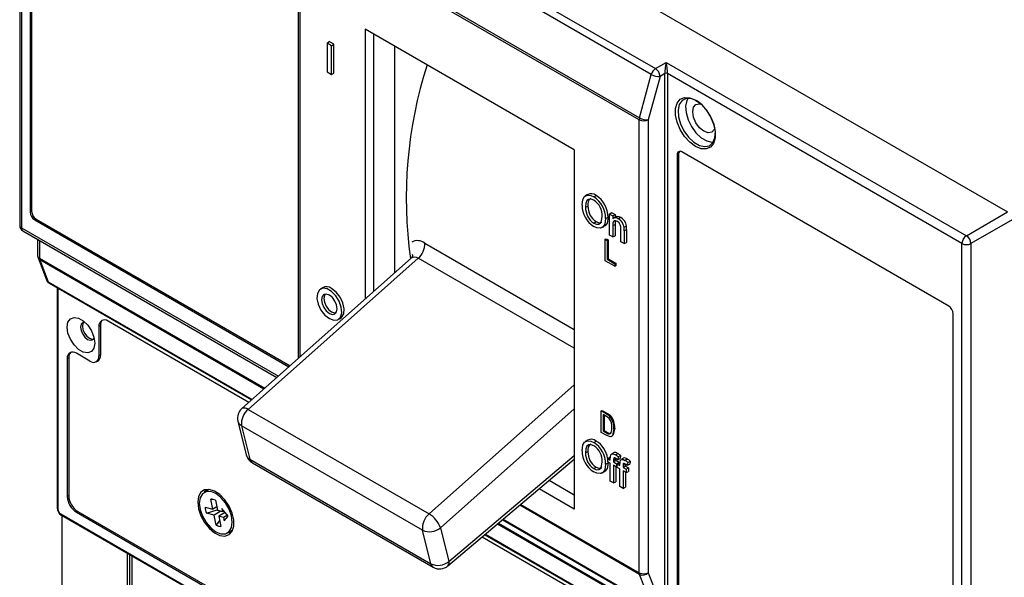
# Model space of a CAD drawing. Header units: millimetres. Extents: x 0 to 1189, y 0 to 841.
# Tile 11 of 14: x 941 to 1095, y 159 to 246. Entities that reach past the tile are written whole.
import ezdxf

# ---------------------------------------------------------------- set-up
doc = ezdxf.new("R2010")
doc.units = ezdxf.units.MM

msp = doc.modelspace()

# ---------------------------------------------------------------- linework, layer by layer
at = {"color": 7, "linetype": 'Continuous', "lineweight": 25}
for p, q in [((948.8083, 300.5507), (1095.8866, 215.6443)), ((941.5, 295.9641), (941.5, 213.5791)), ((941.7929, 295.5559), (941.7929, 213.1709)), ((943.1404, 283.0023), (943.1404, 215.6377)), ((943.3637, 283.1184), (943.3637, 215.7537)), ((1040.2059, 237.1482), (987.1289, 267.7889)), ((987.7872, 268.7061), (1040.8641, 238.0654)), ((984.996, 261.0848), (984.996, 192.7179)), ((1038.3342, 230.0541), (985.2889, 260.6765)), ((985.3316, 260.9804), (1038.3769, 230.358)), ((995.4704, 244.2317), (995.4704, 202.0205)), ((1028.1528, 225.3645), (995.4704, 244.2317)), ((989.5377, 242.0514), (989.8727, 242.2876)), ((990.2448, 241.6432), (989.5377, 242.0514)), ((989.5377, 242.0514), (989.5377, 237.5605)), ((990.6169, 241.858), (989.8727, 242.2876)), ((990.2448, 241.6432), (990.6169, 241.858)), ((990.2448, 237.1523), (990.2448, 241.6432)), ((990.6169, 237.3243), (990.6169, 241.858)), ((1000.0736, 241.5743), (1000.0736, 206.1089)), ((1040.8641, 238.0654), (1042.5302, 239.0273)), ((1042.5302, 239.0273), (1089.4609, 211.9348)), ((989.5377, 237.5605), (990.2448, 237.1523)), ((990.2448, 237.1523), (990.6169, 237.3243)), ((1038.3769, 230.358), (1040.2059, 237.1482)), ((1042.3181, 237.2719), (1041.5712, 236.8407)), ((1042.3181, 154.9052), (1042.3181, 237.2719)), ((1088.76, 210.7136), (1042.7405, 237.2801)), ((1042.7405, 237.2709), (1042.7405, 154.9042)), ((1041.5712, 236.8407), (1039.7423, 230.0506)), ((1038.3342, 159.2503), (1038.3342, 230.0541)), ((1039.7423, 230.0506), (1039.7423, 159.2467)), ((1028.1528, 225.3645), (1028.1528, 169.1841)), ((1044.4799, 224.7452), (1044.2678, 224.6227)), ((1044.4799, 224.7452), (1044.4799, 157.3806)), ((1086.6942, 200.947), (1044.9749, 225.0311)), ((1044.2678, 224.6227), (1044.2678, 157.2581)), ((1030.2322, 218.361), (1029.8922, 218.1345)), ((1031.2322, 217.9985), (1031.5857, 218.224)), ((943.3637, 215.7537), (943.1404, 215.6377)), ((1029.9335, 216.3786), (1030.3055, 216.572)), ((1033.673, 215.3228), (1034.008, 215.559)), ((1034.008, 215.559), (1034.5437, 215.2497)), ((1089.4609, 211.9348), (1095.8866, 215.6443)), ((944.0708, 214.529), (943.8586, 214.3937)), ((943.8586, 214.3937), (983.5819, 191.4619)), ((944.0708, 214.529), (983.7578, 191.6182)), ((1031.2275, 213.9133), (1031.581, 214.1388)), ((1033.0747, 214.6246), (1033.4467, 214.818)), ((1033.673, 212.0409), (1033.673, 215.3228)), ((1033.673, 215.3228), (1034.1716, 215.0349)), ((1034.1716, 215.0349), (1034.5437, 215.2497)), ((1034.1716, 215.0349), (1034.1716, 214.577)), ((1034.7248, 214.9524), (1034.3828, 214.7249)), ((1034.5437, 215.2497), (1034.5437, 214.8359)), ((1035.0371, 214.5928), (1035.3906, 214.8184)), ((1096.5937, 214.4196), (1090.168, 210.7101)), ((942, 212.713), (981.7028, 189.7931)), ((1032.4694, 213.2003), (1032.8353, 213.3814)), ((1034.1716, 213.5128), (1034.5437, 213.706)), ((1034.1716, 213.5128), (1034.1716, 211.7531)), ((1034.5437, 213.706), (1034.5437, 211.9251)), ((1035.4679, 211.0047), (1035.4679, 212.9641)), ((1035.9408, 213.2777), (1036.3125, 213.4756)), ((1035.9665, 212.7248), (1036.3386, 212.9184)), ((1035.9665, 212.7248), (1035.9665, 210.7169)), ((1036.3386, 212.9184), (1036.3386, 210.8889)), ((944.3037, 211.3831), (944.3037, 208.8164)), ((1033.0042, 211.3854), (1033.1456, 211.467)), ((1033.0042, 208.0299), (1033.0042, 211.3854)), ((1033.0042, 211.3854), (1033.3061, 211.2111)), ((1033.1456, 211.467), (1033.4475, 211.2927)), ((1033.3061, 211.2111), (1033.4475, 211.2927)), ((1033.3061, 211.2111), (1033.3061, 208.2479)), ((1033.4475, 211.2927), (1033.4475, 208.3295)), ((1034.1716, 211.7531), (1033.673, 212.0409)), ((1034.1716, 211.7531), (1034.5437, 211.9251)), ((1035.9665, 210.7169), (1035.4679, 211.0047)), ((1035.9665, 210.7169), (1036.3386, 210.8889)), ((1088.76, 128.3286), (1088.76, 210.7136)), ((1090.168, 210.7101), (1090.168, 128.325)), ((944.3698, 208.459), (945.6834, 205.0263)), ((944.6393, 208.1535), (945.9529, 204.7208)), ((1002.6714, 208.4161), (976.2248, 184.9279)), ((1003.7719, 208.4097), (977.1853, 184.7972)), ((1034.5137, 207.1585), (1033.0042, 208.0299)), ((1033.3061, 208.2479), (1033.4475, 208.3295)), ((1033.3061, 208.2479), (1034.5137, 207.5507)), ((1033.4475, 208.3295), (1034.6551, 207.6324)), ((1034.5137, 207.5507), (1034.6551, 207.6324)), ((1034.5137, 207.5507), (1034.5137, 207.1585)), ((1034.5137, 207.1585), (1034.6551, 207.2402)), ((1034.6551, 207.6324), (1034.6551, 207.2402)), ((946.1174, 204.5176), (977.7323, 186.2667)), ((947.3656, 203.797), (947.3656, 169.343)), ((988.8063, 203.8015), (988.4664, 203.575)), ((977.3022, 185.8847), (955.3138, 198.5784)), ((991.2143, 198.815), (991.5804, 198.9962)), ((1087.4013, 132.3577), (1087.4013, 199.7223)), ((954.1117, 197.8714), (953.8884, 197.7553)), ((953.8884, 197.7553), (953.8884, 193.1419)), ((954.1117, 197.8714), (954.1117, 193.2579)), ((949.1619, 192.8492), (948.9387, 192.7331)), ((948.9387, 192.7331), (948.9387, 171.1764)), ((949.1619, 192.8492), (949.1619, 171.2925)), ((952.4853, 192.3316), (950.364, 193.5562)), ((954.1117, 193.2579), (953.8884, 193.1419)), ((953.4399, 192.2133), (953.6596, 192.322)), ((977.1853, 184.7972), (1005.4696, 168.4691)), ((1032.3893, 184.5519), (1032.5307, 184.6335)), ((1032.3893, 181.1964), (1032.3893, 184.5519)), ((1032.3893, 184.5519), (1033.2083, 184.0791)), ((1032.5307, 184.6335), (1033.3497, 184.1607)), ((1033.2012, 183.691), (1032.6912, 183.9854)), ((1032.6912, 183.9854), (1032.6912, 181.4144)), ((1032.8326, 183.9038), (1032.8326, 181.496)), ((1033.2083, 184.0791), (1033.3497, 184.1607)), ((1033.6706, 183.7502), (1033.812, 183.8319)), ((975.6118, 182.951), (976.9164, 177.6915)), ((1004.4654, 165.9155), (976.1811, 182.2436)), ((976.1811, 182.2436), (977.4857, 176.9842)), ((1034.3516, 181.7597), (1034.493, 181.8414)), ((1033.246, 180.7019), (1032.3893, 181.1964)), ((1032.6912, 181.4144), (1032.8326, 181.496)), ((1032.6912, 181.4144), (1033.2095, 181.1152)), ((1032.8326, 181.496), (1033.3509, 181.1968)), ((1033.2095, 181.1152), (1033.3509, 181.1968)), ((1033.9417, 180.5591), (1034.1184, 180.6612)), ((1030.2322, 179.9836), (1029.8922, 179.7571)), ((1031.2322, 179.6211), (1031.5857, 179.8466)), ((977.4857, 176.9842), (1005.77, 160.656)), ((1008.4329, 160.3174), (1028.1528, 176.9865)), ((1029.9335, 178.0012), (1030.3055, 178.1946)), ((1033.3933, 177.1068), (1033.7283, 177.343)), ((1033.3933, 176.5886), (1033.3933, 177.1068)), ((1033.3933, 177.1068), (1033.7922, 176.8765)), ((1033.7283, 177.343), (1033.794, 177.3051)), ((1033.7922, 176.8765), (1033.7922, 177.2103)), ((1034.379, 178.0512), (1034.0368, 177.8236)), ((1034.593, 177.6809), (1034.9465, 177.9064)), ((1034.6648, 177.1064), (1034.6629, 177.0599)), ((1034.6629, 177.0599), (1034.6629, 176.8035)), ((1035.0348, 177.3692), (1034.9639, 176.9198)), ((1034.9639, 176.9198), (1035.3327, 177.0908)), ((1035.0348, 177.3692), (1035.4096, 177.578)), ((1035.4096, 177.578), (1035.3327, 177.0908)), ((1035.8748, 177.1877), (1035.5326, 176.9601)), ((1036.0888, 176.8174), (1036.4423, 177.0429)), ((977.8576, 176.4409), (1006.1419, 160.1127)), ((1031.2275, 175.5358), (1031.581, 175.7614)), ((1033.0747, 176.2472), (1033.4467, 176.4406)), ((1033.7922, 176.3584), (1033.3933, 176.5886)), ((1033.7922, 173.5947), (1033.7922, 176.3584)), ((1034.2908, 176.8667), (1034.2908, 176.5887)), ((1034.2908, 176.5887), (1034.6629, 176.8035)), ((1034.2908, 176.5887), (1034.7894, 176.3009)), ((1034.7894, 175.7827), (1034.2908, 176.0705)), ((1034.2908, 176.0705), (1034.2908, 173.3068)), ((1034.6629, 176.8035), (1035.1615, 176.5157)), ((1034.6629, 175.8557), (1034.6629, 173.4789)), ((1034.7894, 176.3009), (1035.1615, 176.5157)), ((1034.7894, 176.3009), (1034.7894, 175.7827)), ((1034.7894, 175.7827), (1034.8891, 175.8288)), ((1034.8891, 176.2433), (1035.2241, 176.4795)), ((1034.8891, 175.7251), (1034.8891, 176.2433)), ((1034.8891, 176.2433), (1035.288, 176.013)), ((1035.288, 175.4948), (1034.8891, 175.7251)), ((1035.1615, 176.5157), (1035.1615, 176.4353)), ((1035.2241, 176.4795), (1035.2898, 176.4416)), ((1035.288, 176.013), (1035.288, 176.3468)), ((1035.288, 172.7312), (1035.288, 175.4948)), ((1035.7866, 176.0032), (1035.7866, 175.7252)), ((1035.7866, 175.7252), (1036.1587, 175.94)), ((1035.7866, 175.7252), (1036.2852, 175.4374)), ((1036.1606, 176.2429), (1036.1587, 176.1964)), ((1036.1587, 176.1964), (1036.1587, 175.94)), ((1036.1587, 175.94), (1036.6573, 175.6522)), ((1036.2852, 175.4374), (1036.6573, 175.6522)), ((1036.2852, 175.4374), (1036.2852, 174.9192)), ((1036.5306, 176.5057), (1036.4597, 176.0563)), ((1036.4597, 176.0563), (1036.8285, 176.2273)), ((1036.5306, 176.5057), (1036.9054, 176.7145)), ((1036.6573, 175.6522), (1036.6573, 175.0912)), ((1036.9054, 176.7145), (1036.8285, 176.2273)), ((1032.4694, 174.8229), (1032.8353, 175.004)), ((1036.2852, 174.9192), (1035.7866, 175.207)), ((1035.7866, 175.207), (1035.7866, 172.4433)), ((1036.1587, 174.9922), (1036.1587, 172.6153)), ((1036.2852, 174.9192), (1036.6573, 175.0912)), ((1028.1528, 169.1841), (1022.6681, 172.3503)), ((1024.267, 173.7019), (1028.1528, 171.4587)), ((1034.2908, 173.3068), (1033.7922, 173.5947)), ((1034.2908, 173.3068), (1034.6629, 173.4789)), ((1035.7866, 172.4433), (1035.288, 172.7312)), ((1035.7866, 172.4433), (1036.1587, 172.6153)), ((949.1619, 171.2925), (948.9387, 171.1764)), ((971.1363, 172.2743), (970.318, 171.802)), ((970.3713, 171.8458), (970.6156, 172.2716)), ((970.618, 171.9751), (970.778, 172.2895)), ((970.4893, 169.5286), (971.6872, 169.2078)), ((971.6872, 169.2078), (971.3662, 170.7764)), ((971.3662, 170.7764), (971.7403, 170.7485)), ((972.297, 169.548), (971.6872, 169.2078)), ((972.085, 170.5838), (972.406, 169.0152)), ((974.0895, 168.1195), (973.0686, 169.3228)), ((973.0686, 169.3228), (973.1736, 168.8096)), ((947.907, 168.4449), (1094.9495, 83.5591)), ((947.9899, 168.2617), (1095.0323, 83.3759)), ((948.1013, 168.1974), (948.1013, 122.1056)), ((950.5761, 168.843), (950.364, 168.7077)), ((950.364, 168.7077), (1092.4925, 86.6587)), ((950.5761, 168.843), (1092.7046, 86.794)), ((970.6819, 168.5874), (972.3495, 169.0906)), ((971.8798, 168.2666), (970.6819, 168.5874)), ((972.926, 168.8759), (971.8798, 168.2666)), ((972.2008, 166.6979), (971.8798, 168.2666)), ((972.406, 169.0152), (973.1736, 168.8096)), ((973.6138, 168.6801), (972.5986, 168.074)), ((972.5986, 168.074), (972.9196, 166.5054)), ((973.3662, 167.8684), (972.5986, 168.074)), ((973.1736, 168.8096), (973.3978, 168.9347)), ((973.9928, 168.2334), (973.3662, 167.8684)), ((973.3662, 167.8684), (973.4712, 167.3552)), ((973.4712, 167.3552), (974.0895, 168.1195)), ((972.7277, 167.4432), (972.2008, 166.6979)), ((1007.2514, 166.2879), (1008.556, 161.0284)), ((1016.9877, 167.5487), (1040.384, 154.0423)), ((973.9677, 165.4798), (974.786, 165.9522)), ((974.1817, 165.4894), (974.0421, 165.5227)), ((974.62, 165.6343), (974.2677, 165.653)), ((1005.77, 160.656), (1004.4654, 165.9155)), ((1087.5427, 122.2442), (1013.7725, 164.8309)), ((1014.2155, 165.2054), (1093.157, 119.6335)), ((958.3543, 116.1867), (958.3543, 162.2785)), ((958.7079, 116.3908), (958.7079, 162.0744)), ((959.0614, 115.7785), (959.0614, 161.8703)), ((1040.2195, 154.2455), (1038.3769, 158.9956)), ((1039.7423, 159.2467), (1041.5849, 154.4966))]:
    msp.add_line(p, q, dxfattribs=at)
at = {"color": 1, "linetype": 'Continuous', "lineweight": 25}
for p, q in [((985.2889, 260.6765), (985.2889, 192.978)), ((996.8373, 203.2346), (996.8373, 243.4426)), ((941.7929, 213.1709), (981.9336, 189.9981)), ((944.5966, 211.214), (944.5966, 208.4082)), ((1004.8095, 210.77), (1028.1528, 197.2942)), ((944.5966, 208.4082), (979.7881, 188.0925)), ((979.6311, 187.9531), (944.6393, 208.1535)), ((1028.1528, 194.3349), (1003.7719, 208.4097)), ((945.9529, 204.7208), (977.8062, 186.3323)), ((947.4828, 203.7294), (947.4828, 169.1797)), ((1005.4696, 168.4691), (1028.1528, 188.6149)), ((1028.1528, 184.8512), (1007.2514, 166.2879)), ((1008.556, 161.0284), (1028.1528, 177.5934)), ((1038.3769, 158.9956), (1019.6551, 169.8035)), ((1019.8168, 169.9401), (1038.3342, 159.2503)), ((1039.959, 153.1266), (1016.1715, 166.8588)), ((1016.3332, 166.9955), (1039.8568, 153.4156)), ((1017.0638, 167.613), (1040.2195, 154.2455)), ((1014.2916, 165.2697), (1092.9924, 119.8367))]:
    msp.add_line(p, q, dxfattribs=at)
at = {"color": 7, "linetype": 'Continuous', "lineweight": 25, "flags": 128}
for points in [[(1047.0962, 233.1477), (1047.9807, 232.4902), (1048.7936, 231.5923), (1049.4689, 230.5266), (1049.9521, 229.3796), (1050.2038, 228.2442), (1050.2038, 227.2123), (1049.9521, 226.3675), (1049.4689, 225.7783), (1048.7936, 225.4924), (1047.9807, 225.533), (1047.0962, 225.8968), (1046.2117, 226.5543), (1045.3988, 227.4522), (1044.7235, 228.5178), (1044.2404, 229.6648), (1043.9886, 230.8003), (1043.9886, 231.8322), (1044.2404, 232.6769), (1044.7235, 233.2661), (1045.3988, 233.552), (1046.2117, 233.5114), (1047.0962, 233.1477)], [(1047.2991, 233.0201), (1046.4362, 233.368), (1045.6499, 233.3847), (1045.0102, 233.0685), (1044.5738, 232.4477), (1044.3797, 231.5773), (1044.4449, 230.5348), (1044.7637, 229.4126), (1045.3078, 228.3107), (1046.0288, 227.3267), (1046.8628, 226.5483), (1047.7354, 226.0445), (1048.5693, 225.8601), (1049.2904, 226.0116), (1049.8345, 226.4853), (1050.1533, 227.2394), (1050.2185, 228.2066), (1050.0243, 229.3012), (1049.588, 230.4258), (1048.9483, 231.4806), (1048.162, 232.3717), (1047.2991, 233.0201)], [(1045.9622, 233.4188), (1045.7608, 233.0584), (1045.5699, 232.2028), (1045.634, 231.178), (1045.9474, 230.075), (1046.4823, 228.9917), (1047.1911, 228.0245), (1048.0108, 227.2593), (1048.8686, 226.7641), (1049.6884, 226.5829), (1049.9034, 226.5916)], [(1050.1466, 228.7812), (1050.0729, 228.5738), (1049.6897, 228.1328), (1049.1162, 228.0213), (1048.4397, 228.2565), (1047.7632, 228.8024), (1047.1897, 229.576), (1046.8065, 230.4595), (1046.672, 231.3183), (1046.8065, 232.0218), (1047.1897, 232.4629), (1047.7632, 232.5743), (1047.9799, 232.5343)], [(1029.385, 216.7024), (1029.5109, 217.6085), (1029.7918, 218.0562), (1030.2354, 218.2656), (1030.7756, 218.2066), (1031.2322, 217.9985)], [(1031.2353, 217.4785), (1030.8117, 217.6467), (1030.3891, 217.6153), (1030.1532, 217.4356), (1029.9882, 217.0208), (1029.9335, 216.3786)], [(1031.2275, 213.9133), (1031.6509, 213.744), (1031.9989, 213.7588), (1032.2678, 213.9357), (1032.4464, 214.2803), (1032.5262, 214.9457)], [(1033.0747, 214.6246), (1032.9278, 213.7309), (1032.639, 213.3097), (1032.1896, 213.1295), (1031.6944, 213.1881), (1031.2298, 213.3937)], [(1031.581, 214.1388), (1032.0044, 213.9707), (1032.3463, 213.9882), (1032.4749, 214.0744)], [(1033.4467, 214.818), (1033.3011, 213.9235), (1033.0098, 213.4945), (1032.8172, 213.4164)], [(1034.8984, 214.1547), (1034.6058, 214.2608), (1034.4046, 214.2366), (1034.2898, 214.1439), (1034.2042, 213.9151), (1034.1716, 213.5128)], [(1034.6309, 214.2517), (1034.5763, 214.1065), (1034.5437, 213.706)], [(1034.7336, 214.9367), (1034.8015, 214.9727), (1035.1203, 214.9415), (1035.3906, 214.8184)], [(989.8913, 198.9789), (990.5937, 198.7251), (991.2013, 198.8087), (991.632, 199.2187), (991.8275, 199.8995), (991.7616, 200.7592), (991.4431, 201.6818), (990.9149, 202.5426), (990.2486, 203.2254), (989.534, 203.638), (988.8676, 203.7245), (988.3395, 203.4735), (988.021, 202.9187), (987.955, 202.135), (988.1506, 201.2284), (988.5812, 200.3213), (989.1888, 199.5361), (989.8913, 198.9789)], [(991.5804, 198.9962), (991.8114, 199.1581), (992.133, 199.7182), (992.1995, 200.5093), (992.0021, 201.4245), (991.5673, 202.3403), (990.954, 203.133), (990.2448, 203.6954)], [(989.8913, 199.7955), (990.3648, 199.6309), (990.7663, 199.7089), (991.0345, 200.0176), (991.1287, 200.5101), (991.0345, 201.1113), (990.7663, 201.7297), (990.3648, 202.2712), (989.8913, 202.6534), (989.4177, 202.818), (989.0163, 202.74), (988.748, 202.4313), (988.6538, 201.9388), (988.748, 201.3376), (989.0163, 200.7191), (989.4177, 200.1776), (989.8913, 199.7955)], [(989.2506, 202.8168), (989.1187, 202.6173), (989.0259, 202.1322), (989.1187, 201.54), (989.3829, 200.9308), (989.7784, 200.3974), (990.2448, 200.021), (990.7113, 199.8589), (990.9499, 199.8733)], [(948.9163, 197.6453), (949.0462, 198.4213), (949.4204, 198.9537), (949.9937, 199.1783), (950.6969, 199.0679), (951.4453, 198.6358), (952.1485, 197.9343), (952.7218, 197.0479), (953.096, 196.0835), (953.2259, 195.1574), (953.096, 194.3813), (952.7218, 193.849), (952.1485, 193.6244), (951.4453, 193.7348), (950.6969, 194.1668), (949.9937, 194.8684), (949.4204, 195.7548), (949.0462, 196.7192), (948.9163, 197.6453)], [(951.6869, 198.4304), (951.3424, 198.3597), (951.1032, 198.0844), (951.0193, 197.6453), (951.1032, 197.1092), (951.3424, 196.5578), (951.7004, 196.075), (952.1226, 195.7342), (952.5448, 195.5875), (952.9028, 195.657), (953.1362, 195.9199)], [(1033.6122, 183.387), (1033.3848, 183.5762), (1033.2012, 183.691)], [(1033.2083, 184.0791), (1033.4695, 183.9135), (1033.6706, 183.7502)], [(1033.3497, 184.1607), (1033.6109, 183.9952), (1033.812, 183.8319)], [(1034.3516, 181.7597), (1034.123, 180.7263), (1033.9674, 180.5741), (1033.7558, 180.5214), (1033.246, 180.7019)], [(1033.9341, 181.1857), (1034.0303, 181.5834), (1034.0497, 181.9388)], [(1034.493, 181.8414), (1034.2645, 180.8079), (1034.1089, 180.6558), (1034.0996, 180.6535)], [(1033.2095, 181.1152), (1033.4623, 180.9932), (1033.6987, 180.9584), (1033.8406, 181.0368), (1033.9341, 181.1857)], [(1033.3509, 181.1968), (1033.6037, 181.0749), (1033.8401, 181.0401), (1033.9108, 181.0791)], [(1029.385, 178.325), (1029.5109, 179.2311), (1029.7918, 179.6788), (1030.2353, 179.8881), (1030.7756, 179.8292), (1031.2322, 179.6211)], [(1031.2353, 179.1011), (1030.8117, 179.2693), (1030.3891, 179.2379), (1030.1532, 179.0582), (1029.9882, 178.6434), (1029.9335, 178.0012)], [(1033.8451, 177.6493), (1033.9622, 177.7896), (1034.1346, 177.8396), (1034.3505, 177.7972), (1034.593, 177.6809)], [(1034.685, 177.1096), (1034.4948, 177.1922), (1034.4168, 177.1982), (1034.3636, 177.1747), (1034.3283, 177.1244), (1034.2953, 176.9761), (1034.2908, 176.8667)], [(1034.2908, 176.8667), (1034.4768, 176.9633), (1034.6629, 177.0599)], [(1035.3409, 176.7858), (1035.458, 176.9261), (1035.6304, 176.9761), (1035.8463, 176.9337), (1036.0888, 176.8174)], [(1031.2275, 175.5358), (1031.6508, 175.3666), (1031.9988, 175.3814), (1032.2678, 175.5583), (1032.4464, 175.9029), (1032.5262, 176.5683)], [(1033.0747, 176.2472), (1032.9278, 175.3535), (1032.639, 174.9323), (1032.1896, 174.7521), (1031.6944, 174.8107), (1031.2298, 175.0163)], [(1031.581, 175.7614), (1032.0044, 175.5933), (1032.3463, 175.6107), (1032.4749, 175.697)], [(1033.4467, 176.4406), (1033.3011, 175.5461), (1033.0098, 175.1171), (1032.8172, 175.0389)], [(1036.1808, 176.2461), (1035.9906, 176.3287), (1035.9126, 176.3347), (1035.8594, 176.3112), (1035.8241, 176.2609), (1035.7911, 176.1126), (1035.7866, 176.0032)], [(1035.7866, 176.0032), (1035.9726, 176.0998), (1036.1587, 176.1964)], [(969.3145, 170.2737), (969.4401, 169.2384), (969.8059, 168.1501), (970.3794, 167.1053), (971.1096, 166.197), (971.9315, 165.5059), (972.7723, 165.0933), (973.5571, 164.9959), (974.2163, 165.2224), (974.6912, 165.7526), (974.9397, 166.5395), (974.9397, 167.5131), (974.6912, 168.5869), (974.2163, 169.6655), (973.5571, 170.6531), (972.7723, 171.4618), (971.9315, 172.0199), (971.1096, 172.2778), (970.3794, 172.2125), (969.8059, 171.8299), (969.4401, 171.1639), (969.3145, 170.2737)], [(969.562, 170.1308), (969.6883, 169.1369), (970.0549, 168.0945), (970.6259, 167.1055), (971.3453, 166.2668), (972.1429, 165.6605), (972.9405, 165.346), (973.6599, 165.3539), (974.2309, 165.6837), (974.5975, 166.3029), (974.7238, 167.1509), (974.5975, 168.1448), (974.2309, 169.1873), (973.6599, 170.1763), (972.9405, 171.015), (972.1429, 171.6213), (971.3453, 171.9358), (970.6259, 171.9278), (970.0549, 171.5981), (969.6883, 170.9789), (969.562, 170.1308)], [(970.3924, 171.8449), (970.4243, 171.9544), (970.4333, 171.9824)], [(974.5233, 165.5026), (974.4387, 165.4928), (974.0323, 165.504)]]:
    msp.add_lwpolyline(points, dxfattribs=at)
at = {"color": 1, "linetype": 'Continuous', "lineweight": 25, "flags": 128}
for points in [[(1002.9596, 208.7128), (1002.9294, 208.8415), (1002.874, 208.9788)], [(951.4965, 198.4189), (951.3929, 198.2554), (951.3087, 197.8153)], [(951.3087, 197.8153), (951.3929, 197.278), (951.6326, 196.7253), (951.9914, 196.2414), (952.4146, 195.8999), (952.8378, 195.7528), (953.031, 195.7608)]]:
    msp.add_lwpolyline(points, dxfattribs=at)
at = {"color": 7, "linetype": 'Continuous', "lineweight": 25}
for centre, radius, start, end in [((1069.8844, 217.866), 67.9757, 162.20708, 188.060098), ((1041.7229, 236.7543), 1.5673, 123.222844, 165.445242), ((1041.3945, 239.2413), 2.4071, 240.409614, 274.211325), ((1040.0128, 236.7574), 1.5607, 3.059879, 56.940121), ((1042.5304, 236.865), 0.4652, 63.143912, 117.141059), ((1042.5283, 236.8608), 0.4617, 62.633578, 117.077777), ((1039.523, 230.0423), 1.1888, 164.596405, 179.427763), ((1039.0417, 231.4209), 1.539, 242.633578, 297.077777), ((1039.5655, 232.4512), 2.4071, 240.409614, 274.211325), ((1044.6989, 224.6926), 0.4367, 50.796715, 189.214037), ((1045.066, 224.7755), 0.5869, 143.807568, 182.965287), ((1030.8367, 217.3289), 1.1672, 50.080488, 120.40039), ((1031.4383, 216.8516), 1.1667, 127.075323, 193.868689), ((1029.1109, 214.65), 3.9638, 359.632226, 57.645588), ((1029.7083, 215.1049), 2.8224, 356.767145, 57.246622), ((1029.4434, 214.842), 4.0034, 359.656379, 57.64863), ((944.6998, 215.7087), 1.561, 182.605478, 237.394522), ((944.8989, 215.8236), 1.5368, 182.605478, 237.394522), ((1033.3482, 216.7435), 3.9634, 180.594536, 237.690962), ((1032.7351, 216.2769), 2.8035, 177.920495, 237.468572), ((1033.0678, 216.469), 2.7641, 177.865404, 237.461883), ((1034.6138, 214.0667), 0.6753, 51.185147, 130.909717), ((1034.2733, 213.1242), 1.2053, 352.366377, 58.759221), ((1034.1226, 212.9964), 1.8398, 8.793954, 60.195136), ((1034.4556, 213.1885), 1.879, 8.786109, 60.15778), ((942.5, 213.5791), 1, 180, 240.002688), ((1030.9976, 212.7708), 4.9692, 359.470434, 5.854827), ((1031.3669, 212.9649), 4.9719, 359.464055, 5.895358), ((1090.2971, 210.643), 1.5388, 122.918088, 177.370604), ((1088.6095, 210.6268), 1.5607, 3.059879, 56.940121), ((1001.7756, 210.6955), 3.0347, 311.132222, 1.407066), ((1089.4674, 212.0804), 1.539, 242.633578, 297.077777), ((945.3037, 208.8164), 1, 180, 200.940737), ((945.3074, 208.3963), 0.7109, 179.042934, 199.969764), ((1002.3553, 208.9363), 0.5928, 301.589745, 350.760154), ((946.6173, 205.3837), 1, 200.940737, 240.002688), ((989.4471, 202.6837), 1.2884, 51.742194, 119.821642), ((1085.8661, 199.6524), 1.5368, 2.605478, 57.394522), ((954.7573, 197.8963), 0.8803, 50.796715, 189.214037), ((955.1465, 197.9638), 1.0389, 131.395262, 185.106253), ((949.8076, 192.8741), 0.8803, 50.796715, 189.214037), ((950.1967, 192.9416), 1.0389, 131.395269, 185.106253), ((953.0331, 193.0031), 0.8666, 230.796715, 9.214037), ((953.1746, 193.1334), 0.9453, 300.871366, 7.566774), ((977.5529, 183.4325), 2, 131.609478, 193.930858), ((979.0565, 182.5871), 2.8958, 130.2529, 186.812166), ((1031.9879, 182.1061), 2.0686, 355.360722, 38.258784), ((1031.5742, 181.9212), 2.7821, 356.672295, 41.103127), ((1031.7156, 182.0029), 2.7821, 356.672295, 41.103127), ((1030.8367, 178.9515), 1.1672, 50.080124, 120.400888), ((1031.4382, 178.4742), 1.1667, 127.074838, 193.86907), ((1029.1109, 176.2726), 3.9638, 359.632228, 57.645586), ((1029.7083, 176.7275), 2.8224, 356.767118, 57.246649), ((1029.557, 176.5659), 3.8573, 8.613973, 58.269527), ((978.8575, 178.173), 2, 193.930858, 240.002688), ((1033.3482, 178.3661), 3.9634, 180.594536, 237.690962), ((1032.7351, 177.8994), 2.8035, 177.920497, 237.468569), ((1033.0678, 178.0916), 2.7641, 177.865406, 237.461881), ((1035.2502, 177.2571), 1.4588, 164.401843, 181.837182), ((1034.5408, 177.4479), 0.6123, 48.495934, 104.795798), ((1032.7522, 174.6031), 3.5863, 50.470703, 59.116112), ((1033.3177, 174.8007), 2.6834, 52.160446, 59.36845), ((1033.1085, 174.8243), 3.5886, 50.11788, 59.190671), ((1036.0366, 176.5844), 0.6123, 48.495934, 104.795798), ((1034.6043, 173.9608), 3.5886, 50.11788, 59.190671), ((1036.746, 176.3936), 1.4588, 164.401843, 181.837182), ((1034.248, 173.7396), 3.5863, 50.470703, 59.116112), ((1034.8135, 173.9372), 2.6834, 52.160446, 59.36845), ((952.0332, 171.3173), 3.0978, 182.605478, 237.394522), ((952.2324, 171.4322), 3.0736, 182.605478, 237.394522), ((948.6792, 169.3806), 1.3142, 181.639729, 238.361132), ((973.5419, 169.663), 3.0555, 182.519885, 200.60943), ((971.367, 169.3414), 1.435, 59.977014, 90.031467), ((1007.3408, 166.259), 2.8958, 130.2529, 186.812166), ((1003.3324, 164.9047), 4.156, 19.439883, 59.052315), ((972.9188, 167.9404), 1.435, 239.977014, 270.031467), ((1005.5737, 168.2312), 2.5673, 244.42371, 310.804417), ((1006.8783, 162.9717), 2.5673, 244.42371, 310.804417), ((1007.1418, 161.8448), 2, 240.002688, 310.207598), ((1039.045, 159.2384), 0.7109, 179.042934, 199.969764), ((1039.0417, 160.6171), 1.539, 242.633578, 297.077777), ((1038.8814, 160.0898), 1.2049, 245.24471, 315.597208)]:
    msp.add_arc(centre, radius, start, end, dxfattribs=at)
at = {"color": 1, "linetype": 'Continuous', "lineweight": 25}
for centre, radius, start, end in [((941.9786, 213.6133), 0.4799, 184.094342, 247.225799), ((942.2833, 213.117), 0.4934, 173.732039, 234.95578), ((1003.6509, 209.2723), 1.8935, 52.276064, 117.953992), ((944.7824, 208.8506), 0.4799, 184.094342, 247.225799), ((944.9306, 208.6822), 0.6036, 201.700702, 241.139488), ((1003.2192, 207.6474), 0.9416, 54.060624, 125.469445), ((946.2442, 205.2495), 0.6036, 201.700702, 241.139488), ((946.3183, 204.8485), 0.3871, 199.257293, 238.730565), ((976.6054, 184.13), 0.884, 49.007361, 115.501198), ((976.7039, 183.2473), 1.1316, 195.17849, 242.485574), ((978.0085, 177.9878), 1.1316, 195.17849, 242.485574), ((978.2968, 177.1405), 0.826, 190.908647, 237.878851), ((947.5571, 169.3567), 0.192, 184.094342, 247.225799), ((948.0975, 168.4207), 0.192, 172.779011, 235.908808), ((1006.5811, 160.8123), 0.826, 190.908647, 237.878851), ((1007.9189, 160.7726), 0.6866, 318.476738, 21.879069)]:
    msp.add_arc(centre, radius, start, end, dxfattribs=at)
at = {"color": 7, "linetype": 'Continuous', "lineweight": 25}
for centre, major_axis, ratio, start_param, end_param in [((1042.5364, 238.2143), (0.1634, 1.2445), 0.11630178, 0.87429563, 2.43636531), ((1042.5364, 238.2143), (-0.1602, 1.2437), 0.10186057, 3.84952207, 5.41159176), ((1041.6091, 237.679), (-0.5, 0.866), 0.58047466, 3.92711039, 3.93576089), ((1041.8213, 237.8015), (-0.6499, 1.1259), 0.57742552, 3.92711017, 3.93576066), ((947.9071, 168.9348), (-0.3, 0.5196), 0.57742552, 0.78551752, 2.35623769)]:
    msp.add_ellipse(centre, major_axis=major_axis, ratio=ratio, start_param=start_param, end_param=end_param, dxfattribs=at)

doc.saveas('drawing.dxf')
